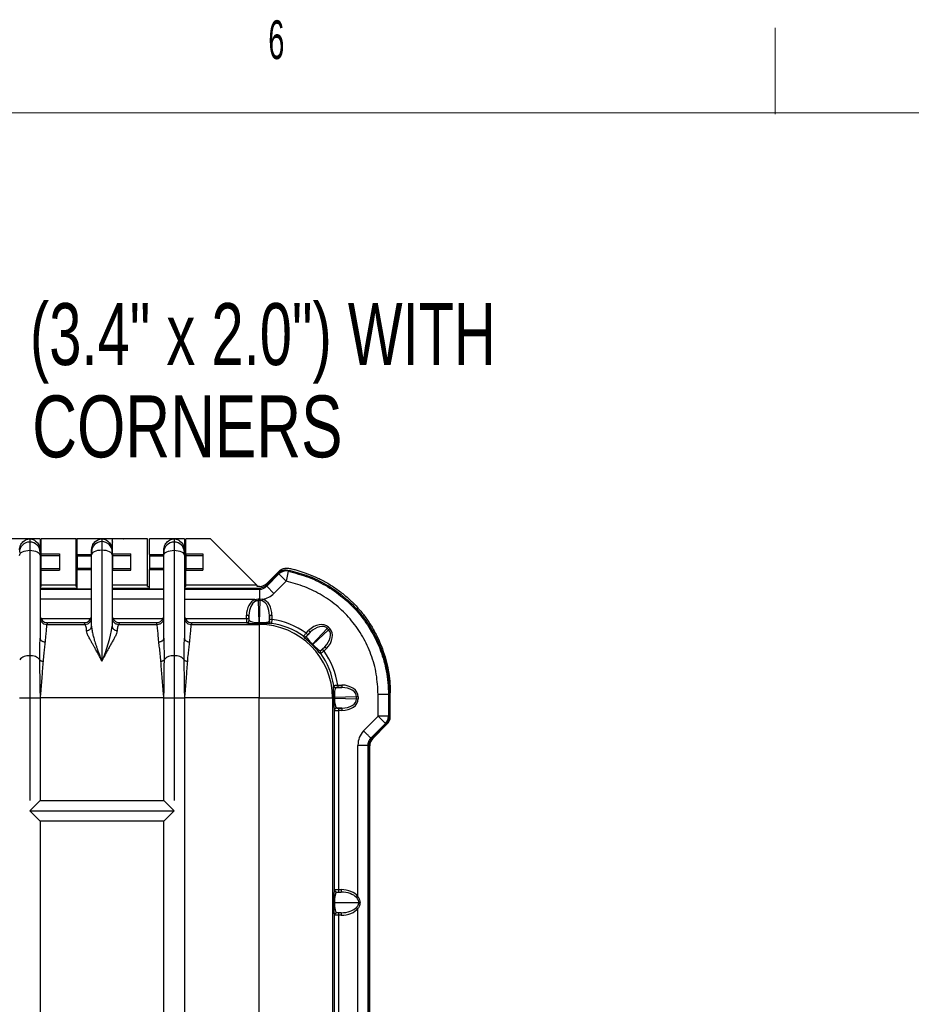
# Model space of a CAD drawing. Header units: millimetres. Extents: x 12 to 859, y 4 to 555.
# Tile 33 of 69: x 246 to 338, y 454 to 555. Entities that reach past the tile are written whole.
import ezdxf

# ---------------------------------------------------------------- set-up
doc = ezdxf.new("R2010")
doc.units = ezdxf.units.MM
doc.linetypes.add('CENTER', pattern=[10.16, 6.35, -1.27, 1.27, -1.27])
doc.layers.add('DEFAULT_1', color=7, linetype='CENTER')
doc.styles.add('SLDTEXTSTYLE1', font='TXT', dxfattribs={"width": 0.7})
doc.styles.add('SLDTEXTSTYLE2', font='TXT', dxfattribs={"width": 0.75})
doc.styles.add('SLDTEXTSTYLE3', font='TXT', dxfattribs={"width": 0.56})

# ---------------------------------------------------------------- blocks, each defined once
blk = doc.blocks.new('SW_NOTE_0_3')
at = {"layer": 'DEFAULT_1', "color": 0, "char_height": 6.35, "attachment_point": 1}
for s, insert, style in [('LABEL AREA', (0.54, 21.55), 'SLDTEXTSTYLE2'), ('85mm x 50mm (3.4" x 2.0") WITH', (0.54, 12.09), 'SLDTEXTSTYLE1'), ('R3mm (.125") CORNERS', (0.54, 2.62), 'SLDTEXTSTYLE2')]:
    blk.add_mtext(s, dxfattribs=dict(at, insert=insert, style=style))

msp = doc.modelspace()

# ---------------------------------------------------------------- linework, layer by layer
at = {"color": 7, "linetype": 'Continuous', "lineweight": 18}
for p, q in [((323.86, 545.65), (323.86, 554.5)), ((24.14, 545.77), (841.61, 545.77))]:
    msp.add_line(p, q, dxfattribs=at)
at = {"color": 7, "linetype": 'Continuous', "lineweight": 25}
for p, q in [((248.4, 502.06), (244.82, 502.06)), ((247.34, 502.06), (247.34, 501.73)), ((247.34, 501.73), (247.34, 500.89)), ((248.4, 502.06), (248.4, 500.93)), ((252.11, 502.06), (248.53, 502.06)), ((248.53, 500.53), (248.53, 502.06)), ((252.11, 497.32), (252.11, 502.06)), ((255.8, 502.06), (252.22, 502.06)), ((252.22, 500.45), (252.22, 502.06)), ((254.74, 502.06), (254.74, 501.78)), ((254.74, 501.78), (254.74, 500.93)), ((255.8, 502.06), (255.8, 500.93)), ((256.92, 502.06), (255.85, 502.06)), ((255.85, 500.53), (255.85, 502.06)), ((256.92, 502.06), (256.97, 502.06)), ((259.44, 502.06), (256.97, 502.06)), ((259.44, 497.32), (259.44, 502.06)), ((263.22, 502.06), (259.64, 502.06)), ((259.64, 500.45), (259.64, 502.06)), ((262.16, 502.06), (262.16, 501.73)), ((262.16, 501.73), (262.16, 500.89)), ((263.22, 502.06), (263.22, 500.93)), ((265.91, 502.06), (263.35, 502.06)), ((263.35, 500.53), (263.35, 502.06)), ((270.65, 497.32), (265.91, 502.06)), ((247.34, 500.89), (247.34, 490.07)), ((248.4, 500.93), (248.4, 500.68)), ((248.4, 500.68), (248.4, 500.36)), ((248.4, 500.36), (248.4, 491.89)), ((248.53, 500.53), (250.41, 500.53)), ((248.53, 500.37), (248.53, 500.53)), ((248.53, 500.37), (250.41, 500.37)), ((248.53, 499.02), (248.53, 500.37)), ((250.41, 500.53), (250.41, 498.86)), ((252.22, 500.45), (253.69, 500.45)), ((252.22, 500.45), (252.22, 500.33)), ((252.22, 500.33), (253.69, 500.33)), ((252.22, 500.33), (252.22, 499.06)), ((253.69, 500.72), (253.69, 500.93)), ((253.69, 500.4), (253.69, 500.72)), ((253.69, 493.12), (253.69, 500.4)), ((254.74, 500.93), (254.74, 489.52)), ((255.8, 500.93), (255.8, 500.72)), ((255.8, 500.72), (255.8, 500.4)), ((255.8, 500.4), (255.8, 493.12)), ((255.85, 500.53), (257.73, 500.53)), ((255.85, 500.53), (255.85, 500.37)), ((255.85, 500.37), (257.73, 500.37)), ((255.85, 500.37), (255.85, 499.02)), ((257.73, 498.86), (257.73, 500.53)), ((259.64, 500.45), (261.1, 500.45)), ((259.64, 500.45), (259.64, 500.33)), ((259.64, 500.33), (261.1, 500.33)), ((259.64, 500.33), (259.64, 499.06)), ((261.1, 500.68), (261.1, 500.93)), ((261.1, 500.36), (261.1, 500.68)), ((261.1, 491.89), (261.1, 500.36)), ((262.16, 500.89), (262.16, 490.07)), ((263.22, 500.93), (263.22, 500.68)), ((263.22, 500.68), (263.22, 500.36)), ((263.22, 500.36), (263.22, 491.89)), ((263.35, 500.53), (265.11, 500.53)), ((263.35, 500.53), (263.35, 500.37)), ((263.35, 500.37), (265.11, 500.37)), ((263.35, 500.37), (263.35, 499.02)), ((265.11, 500.53), (265.11, 498.86)), ((252.11, 499.69), (252.22, 499.69)), ((255.8, 499.69), (255.85, 499.69)), ((248.53, 499.02), (250.41, 499.02)), ((248.53, 498.86), (248.53, 499.02)), ((248.53, 497.32), (248.53, 498.86)), ((248.53, 498.86), (250.41, 498.86)), ((252.22, 499.06), (253.69, 499.06)), ((252.22, 499.06), (252.22, 498.93)), ((252.22, 498.93), (253.69, 498.93)), ((252.22, 496.93), (252.22, 498.93)), ((255.85, 499.02), (257.73, 499.02)), ((255.85, 499.02), (255.85, 498.86)), ((255.85, 497.32), (255.85, 498.86)), ((255.85, 498.86), (257.73, 498.86)), ((259.64, 499.06), (261.1, 499.06)), ((259.64, 499.06), (259.64, 498.93)), ((259.64, 498.93), (261.1, 498.93)), ((259.64, 496.93), (259.64, 498.93)), ((263.35, 499.02), (265.11, 499.02)), ((263.35, 499.02), (263.35, 498.86)), ((263.35, 497.32), (263.35, 498.86)), ((263.35, 498.86), (265.11, 498.86)), ((271.62, 497.32), (272.87, 498.58)), ((271.66, 497.21), (272.91, 498.46)), ((272.95, 498.76), (271.69, 497.5)), ((272.91, 498.46), (273.66, 497.71)), ((273.87, 498.74), (273.66, 497.71)), ((248.4, 497.19), (248.53, 497.19)), ((252.11, 497.32), (248.53, 497.32)), ((248.53, 497.19), (248.53, 497.32)), ((252.11, 497.19), (252.11, 497.32)), ((252.11, 497.19), (252.22, 497.19)), ((255.8, 497.19), (255.85, 497.19)), ((259.44, 497.32), (255.85, 497.32)), ((255.85, 497.19), (255.85, 497.32)), ((259.44, 497.19), (259.44, 497.32)), ((259.44, 497.19), (259.64, 497.19)), ((263.22, 497.19), (263.35, 497.19)), ((270.65, 497.32), (263.35, 497.32)), ((263.35, 497.19), (263.35, 497.32)), ((270.7, 497.27), (270.65, 497.32)), ((270.7, 497.19), (270.7, 497.27)), ((270.94, 497.19), (270.7, 497.19)), ((271.62, 497.32), (271.66, 497.21)), ((271.66, 497.21), (272.41, 496.46)), ((273.66, 497.71), (272.41, 496.46)), ((248.4, 497.01), (252.22, 497.01)), ((248.4, 496.9), (253.69, 496.9)), ((252.22, 496.93), (253.69, 496.93)), ((255.8, 497.01), (259.64, 497.01)), ((255.8, 496.9), (261.1, 496.9)), ((259.64, 496.93), (261.1, 496.93)), ((263.22, 497.01), (270.87, 497.01)), ((263.22, 496.9), (270.92, 496.9)), ((270.92, 496.9), (270.87, 497.01)), ((270.92, 496.9), (270.92, 495.9)), ((253.69, 495.88), (248.4, 495.88)), ((261.1, 495.88), (255.8, 495.88)), ((270.45, 495.84), (263.22, 495.84)), ((270.45, 495.84), (270.79, 495.9)), ((270.45, 495.84), (270.52, 495.67)), ((270.79, 495.9), (270.79, 495.73)), ((270.79, 495.9), (270.92, 495.9)), ((270.79, 495.73), (270.87, 493.47)), ((270.92, 495.73), (270.79, 495.73)), ((270.92, 495.73), (270.92, 495.9)), ((270.92, 495.9), (271, 495.9)), ((270.92, 493.47), (271, 495.73)), ((271, 495.73), (270.92, 495.73)), ((271, 495.9), (271.26, 495.87)), ((271.2, 495.7), (271, 495.73)), ((271.2, 495.7), (271.26, 495.87)), ((269.59, 494.22), (269.84, 494.22)), ((269.59, 493.89), (269.59, 494.22)), ((269.86, 493.71), (269.84, 494.22)), ((269.84, 494.22), (269.84, 493.89)), ((271.94, 494.22), (271.92, 493.62)), ((271.94, 493.81), (271.94, 494.22)), ((271.94, 494.22), (272.2, 494.22)), ((272.2, 494.22), (272.2, 493.81)), ((248.49, 493.89), (253.6, 493.89)), ((249.08, 493.28), (253.01, 493.28)), ((252.92, 493.46), (249.17, 493.46)), ((255.89, 493.89), (261.02, 493.89)), ((256.48, 493.28), (260.43, 493.28)), ((260.34, 493.46), (256.57, 493.46)), ((263.31, 493.89), (269.59, 493.89)), ((263.9, 493.28), (270.89, 493.28)), ((269.6, 493.46), (263.98, 493.46)), ((269.59, 493.89), (269.84, 493.89)), ((269.61, 493.45), (269.6, 493.46)), ((269.85, 493.72), (269.86, 493.71)), ((270.87, 493.39), (270.87, 493.47)), ((270.87, 493.47), (270.92, 493.47)), ((270.92, 493.39), (270.87, 493.39)), ((270.89, 493.28), (271, 493.39)), ((270.89, 493.28), (270.89, 485.75)), ((270.92, 493.39), (270.92, 493.47)), ((271.92, 493.62), (271.94, 493.64)), ((271.94, 493.81), (272.2, 493.81)), ((272.16, 493.39), (272.14, 493.37)), ((275.7, 492.4), (275.96, 492.66)), ((275.7, 492.4), (275.88, 492.23)), ((275.76, 492.08), (276.14, 492.48)), ((276.14, 492.48), (275.88, 492.23)), ((275.96, 492.66), (276.14, 492.48)), ((277.87, 492.88), (276.36, 491.26)), ((276.4, 491.22), (278.02, 492.73)), ((278, 493.01), (277.87, 492.88)), ((278.02, 492.73), (277.87, 492.88)), ((278, 493.01), (278.15, 492.86)), ((278.02, 492.73), (278.15, 492.86)), ((247.34, 490.07), (247.34, 485.75)), ((262.16, 490.07), (262.16, 485.75)), ((277.62, 490.99), (277.22, 490.62)), ((277.37, 490.74), (277.62, 490.99)), ((277.37, 490.74), (277.55, 490.56)), ((277.8, 490.82), (277.55, 490.56)), ((277.62, 490.99), (277.8, 490.82)), ((278.51, 487), (278.53, 487.01)), ((278.95, 487.06), (278.95, 486.8)), ((278.95, 487.06), (279.36, 487.06)), ((279.36, 487.06), (279.36, 486.8)), ((248.4, 486.24), (248.4, 485.75)), ((248.45, 486.24), (248.4, 485.75)), ((261.1, 485.75), (261.06, 486.24)), ((261.1, 485.75), (261.1, 486.24)), ((263.22, 486.24), (263.22, 485.75)), ((263.26, 486.24), (263.22, 485.75)), ((278.77, 486.78), (279.36, 486.8)), ((278.78, 486.8), (278.77, 486.78)), ((279.36, 486.8), (278.95, 486.8)), ((283.1, 483.87), (283.1, 486.09)), ((284.16, 486.09), (283.1, 486.09)), ((284.16, 486.09), (284.16, 483.87)), ((284.16, 486.09), (284.27, 486.09)), ((284.27, 486.09), (284.27, 483.82)), ((284.34, 483.82), (284.34, 486.28)), ((246.29, 485.75), (247.34, 485.75)), ((247.34, 485.75), (248.4, 485.75)), ((247.34, 485.75), (247.34, 475.21)), ((248.4, 485.75), (248.4, 475.21)), ((261.1, 485.75), (248.4, 485.75)), ((261.1, 485.75), (262.16, 485.75)), ((261.1, 475.21), (261.1, 485.75)), ((262.16, 485.75), (263.22, 485.75)), ((262.16, 485.75), (262.16, 475.21)), ((263.22, 485.75), (263.22, 389.74)), ((270.89, 485.75), (263.22, 485.75)), ((270.89, 389.74), (270.89, 485.75)), ((270.89, 485.75), (278.42, 485.75)), ((278.53, 485.86), (278.42, 485.75)), ((278.42, 485.75), (278.42, 389.74)), ((278.53, 485.73), (278.53, 485.78)), ((278.61, 485.78), (278.53, 485.78)), ((278.61, 485.73), (278.53, 485.73)), ((280.87, 485.86), (278.61, 485.78)), ((278.61, 485.78), (278.61, 485.73)), ((278.61, 485.73), (280.87, 485.65)), ((280.87, 485.65), (280.87, 485.86)), ((281.05, 485.86), (280.87, 485.86)), ((280.87, 485.65), (281.05, 485.65)), ((281.05, 485.86), (281.05, 485.65)), ((278.61, 484.45), (278.59, 484.47)), ((278.61, 466.07), (278.61, 484.45)), ((279.36, 484.7), (278.85, 484.72)), ((278.85, 484.72), (278.86, 484.71)), ((279.03, 484.7), (279.36, 484.7)), ((279.03, 484.7), (279.03, 484.45)), ((279.03, 484.45), (279.03, 466.07)), ((279.36, 484.45), (279.03, 484.45)), ((279.36, 484.7), (279.36, 484.45)), ((281.6, 482.37), (283.1, 483.87)), ((283.85, 483.12), (282.35, 481.62)), ((283.96, 483.07), (282.46, 481.57)), ((282.54, 481.58), (284.03, 483.08)), ((283.85, 483.12), (283.1, 483.87)), ((284.16, 483.87), (283.1, 483.87)), ((283.96, 483.07), (283.85, 483.12)), ((284.16, 483.87), (284.27, 483.82)), ((282.35, 481.62), (282.46, 481.57)), ((281.03, 465.38), (281.03, 480.87)), ((282.04, 480.87), (282.04, 394.62)), ((282.15, 480.83), (282.04, 480.87)), ((282.15, 480.83), (282.15, 394.67)), ((282.23, 480.83), (282.23, 394.49)), ((247.34, 474.15), (248.4, 475.21)), ((248.4, 475.21), (261.1, 475.21)), ((261.1, 475.21), (262.16, 474.15)), ((248.4, 473.1), (247.34, 474.15)), ((247.34, 474.15), (262.16, 474.15)), ((262.16, 474.15), (261.1, 473.1)), ((248.4, 473.1), (248.4, 402.4)), ((261.1, 473.1), (248.4, 473.1)), ((261.1, 402.4), (261.1, 473.1)), ((278.6, 466.07), (278.61, 466.07)), ((278.61, 466.07), (279.03, 466.07)), ((278.85, 465.81), (279.31, 465.81)), ((279.03, 466.07), (279.03, 465.81)), ((279.03, 466.07), (279.31, 466.07)), ((279.31, 466.07), (279.31, 465.81)), ((278.53, 464.76), (278.62, 464.76)), ((278.62, 464.76), (281.12, 464.76)), ((280.88, 465.26), (281.03, 465.38)), ((281.12, 464.76), (281.24, 464.76)), ((280.88, 464.25), (281.03, 464.13)), ((281.03, 438.37), (281.03, 464.13)), ((278.61, 463.44), (278.6, 463.44)), ((278.61, 439.06), (278.61, 463.44)), ((279.03, 463.44), (278.61, 463.44)), ((279.31, 463.7), (278.85, 463.7)), ((279.03, 463.7), (279.03, 463.44)), ((279.03, 463.44), (279.03, 439.06)), ((279.31, 463.44), (279.03, 463.44)), ((279.31, 463.7), (279.31, 463.44))]:
    msp.add_line(p, q, dxfattribs=at)
at = {"color": 7, "linetype": 'Continuous', "lineweight": 25, "flags": 128}
for points in [[(252.11, 502.04), (252.17, 502.06), (252.22, 502.06)], [(246.29, 500.36), (246.31, 500.46), (246.37, 500.56), (246.46, 500.65), (246.6, 500.73), (246.76, 500.8), (246.94, 500.85), (247.14, 500.88), (247.34, 500.89)], [(247.34, 500.89), (247.55, 500.88), (247.75, 500.85), (247.93, 500.8), (248.09, 500.73), (248.22, 500.65), (248.32, 500.56), (248.38, 500.46), (248.4, 500.36)], [(253.69, 500.4), (253.71, 500.51), (253.77, 500.61), (253.86, 500.7), (254, 500.78), (254.16, 500.84), (254.34, 500.89), (254.54, 500.92), (254.74, 500.93)], [(254.74, 500.93), (254.95, 500.92), (255.15, 500.89), (255.33, 500.84), (255.49, 500.78), (255.62, 500.7), (255.72, 500.61), (255.78, 500.51), (255.8, 500.4)], [(261.1, 500.36), (261.12, 500.46), (261.18, 500.56), (261.28, 500.65), (261.41, 500.73), (261.57, 500.8), (261.76, 500.85), (261.96, 500.88), (262.16, 500.89)], [(262.16, 500.89), (262.37, 500.88), (262.57, 500.85), (262.75, 500.8), (262.91, 500.73), (263.04, 500.65), (263.14, 500.56), (263.2, 500.46), (263.22, 500.36)], [(272.91, 498.46), (272.9, 498.5), (272.87, 498.58)], [(273.83, 498.87), (273.86, 498.79), (273.87, 498.74)]]:
    msp.add_lwpolyline(points, dxfattribs=at)
at = {"color": 7, "linetype": 'Continuous', "lineweight": 25}
for centre, radius, start, end in [((247.34, 500.68), 1.06, 89.9825, 179.9825), ((247.35, 500.68), 1.06, 0.0175, 90.0175), ((254.74, 500.72), 1.06, 89.9825, 179.9825), ((254.75, 500.72), 1.06, 0.0175, 90.0175), ((255.49, 501.69), 0.367, 1.2733, 30.5478), ((262.16, 500.68), 1.06, 89.9825, 179.9825), ((262.16, 500.68), 1.06, 0.0175, 90.0175), ((273.66, 497.71), 1.06, 78.2823, 134.9602), ((186.02, 496.08), 84.98, 359.7634, 359.8758), ((241.98, 495.23), 13.99, 335.9102, 351.3332), ((269.6, 493.72), 0.254, 270.0817, 359.9183), ((269.61, 493.71), 0.254, 270.0817, 359.9183), ((270.88, 485.74), 7.54, 0.0817, 89.9183), ((271.14, 493.46), 0.15, 178.0764, 207.6942), ((272.18, 493.62), 0.254, 180.0831, 261.6995), ((272.19, 493.64), 0.254, 180.0831, 261.6995), ((275.59, 492.28), 0.254, 234.676, 314.8889), ((275.58, 492.26), 0.254, 234.5756, 314.8887), ((278.94, 488.69), 3.64, 135.127, 136.2921), ((273.83, 493.8), 3.64, 313.7079, 314.873), ((247.2, 488.94), 1.14, 82.7606, 141.2842), ((247.49, 488.94), 1.14, 38.7158, 97.2394), ((262.02, 488.94), 1.14, 82.7606, 141.2842), ((262.31, 488.94), 1.14, 38.7158, 97.2394), ((277.4, 490.44), 0.254, 135.1113, 215.4244), ((277.42, 490.44), 0.254, 135.1111, 215.324), ((278.77, 487.03), 0.254, 188.3005, 269.9169), ((278.78, 487.05), 0.254, 188.3005, 269.9169), ((278.6, 485.99), 0.15, 242.3058, 271.9236), ((278.85, 484.47), 0.254, 90.0817, 179.9183), ((278.86, 484.45), 0.254, 90.0817, 179.9183), ((283.1, 483.87), 1.06, 315.0299, 359.9701), ((278.85, 466.07), 0.254, 179.9825, 269.9825), ((278.86, 466.07), 0.254, 179.9825, 269.9825), ((278.85, 463.44), 0.254, 90.0175, 180.0175), ((278.86, 463.44), 0.254, 90.0175, 180.0175)]:
    msp.add_arc(centre, radius, start, end, dxfattribs=at)
for centre, major_axis, ratio, start_param, end_param in [((270.87, 498.07), (-0.405, 0.978), 0.999286, 2.749146, 3.534039), ((270.91, 497.96), (-0.406, 0.98), 0.997863, 2.749146, 3.534039), ((270.94, 498.25), (0.405, -0.978), 0.999286, 5.890739, 6.675632), ((270.91, 497.96), (-0.81, 1.96), 0.999286, 2.911233, 3.534039), ((270.82, 494.17), (0.06, -1.74), 0.706891, 3.395512, 4.663029), ((270.82, 494.17), (-0.05, 1.56), 0.625283, 0.25392, 1.521436), ((270.97, 494.17), (0.05, 1.56), 0.625283, 4.761749, 6.095007), ((270.97, 494.17), (-0.06, -1.74), 0.706891, 1.620157, 2.953414), ((269.6, 493.89), (0, 0.423), 0.013968, 1.570796, 3.106686), ((270.83, 493.45), (1.23, 0), 0.051121, 3.192808, 4.738924), ((269.85, 493.89), (0, 0.169), 0.034921, 1.570796, 3.106686), ((270.83, 493.71), (0.975, -0.013), 0.248397, 3.203032, 4.749148), ((270.95, 493.71), (0.975, 0.013), 0.248397, 4.67563, 4.743203), ((270.95, 493.45), (1.23, 0), 0.051121, 4.685854, 4.753428), ((271.07, 485.92), (5.34, 5.34), 0.998646, 0.167418, 0.641194), ((271.07, 485.92), (5.63, 5.63), 0.998783, 0.16454, 0.643546), ((276.8, 491.76), (-1.18, -1.27), 0.706891, 3.116912, 4.663029), ((276.8, 491.76), (1.06, 1.14), 0.625283, 6.258505, 7.804621), ((269.77, 484.63), (4.61, 14.11), 0.257974, 5.348456, 5.350209), ((269.95, 484.45), (4.56, 14.34), 0.268138, 5.356286, 5.35804), ((276.9, 491.65), (1.14, 1.06), 0.625283, 4.761749, 6.307865), ((276.9, 491.65), (-1.27, -1.18), 0.706891, 1.620157, 3.166273), ((270.71, 485.57), (5.62, 5.62), 0.947806, 6.279573, 6.286798), ((270.58, 485.44), (5.8, 5.8), 0.949457, 6.279573, 6.286798), ((269.77, 484.63), (14.11, 4.61), 0.257974, 0.932976, 0.93473), ((269.59, 484.81), (14.34, 4.56), 0.268138, 0.925145, 0.926899), ((271.07, 485.92), (5.34, 5.34), 0.998646, 5.641991, 6.115767), ((271.07, 485.92), (5.63, 5.63), 0.998783, 5.639639, 6.118645), ((279.32, 485.83), (-1.74, -0.06), 0.706891, 3.116912, 4.663029), ((279.32, 485.83), (1.56, 0.05), 0.625283, 6.258505, 7.804621), ((278.6, 485.81), (0, 1.23), 0.051121, 1.529757, 1.597331), ((278.6, 485.69), (0, 1.23), 0.051121, 1.544262, 3.090378), ((278.85, 485.81), (0.013, 0.975), 0.248397, 1.539982, 1.607556), ((278.85, 485.69), (-0.013, 0.975), 0.248397, 1.534037, 3.080153), ((279.32, 485.68), (1.56, -0.05), 0.625283, 4.761749, 6.307865), ((279.32, 485.68), (-1.74, 0.06), 0.706891, 1.620157, 3.166273), ((279.03, 484.45), (0.423, 0), 0.013968, 3.176499, 4.712389), ((279.03, 484.71), (0.169, 0), 0.034921, 3.176499, 4.712389), ((283.21, 483.82), (0.978, -0.405), 0.999286, 5.890739, 6.675632), ((283.29, 483.82), (0.978, -0.405), 0.999286, 5.890739, 6.675632), ((283.21, 480.83), (-0.978, 0.405), 0.999286, 5.890739, 6.675632), ((283.29, 480.83), (0.978, -0.405), 0.999286, 2.749146, 3.534039), ((278.6, 464.76), (0, 1.31), 0.048776, 0, 1.570796), ((278.85, 464.76), (0, 1.06), 0.222053, 0, 1.570796), ((279.31, 464.76), (-1.95, 0), 0.67321, 3.636459, 4.712389), ((279.31, 464.76), (1.78, 0), 0.595114, 0.494866, 1.570796), ((278.6, 464.76), (0, 1.31), 0.048776, 1.570796, 3.141593), ((278.85, 464.76), (0, 1.06), 0.222053, 1.570796, 3.141593), ((279.31, 464.76), (1.78, 0), 0.595114, 4.712389, 5.788319), ((279.31, 464.76), (1.95, 0), 0.67321, 4.712389, 5.788319)]:
    msp.add_ellipse(centre, major_axis=major_axis, ratio=ratio, start_param=start_param, end_param=end_param, dxfattribs=at)
for points, knots in [([(246.29, 500.93), (246.31, 501.08), (246.35, 501.42), (246.67, 501.83), (247.03, 502.02), (247.28, 502.06), (247.34, 502.06), (247.34, 502.06)], [0, 0, 0, 0, 0.208283, 0.47915, 0.861806, 0.997826, 1, 1, 1, 1]), ([(247.34, 502.06), (247.35, 502.06), (247.42, 502.06), (247.67, 502.02), (248.03, 501.82), (248.33, 501.41), (248.4, 501.09), (248.4, 500.94), (248.4, 500.93)], [0, 0, 0, 0, 0.002173, 0.1446506, 0.5255592, 0.7952211, 0.9873694, 1, 1, 1, 1]), ([(253.69, 500.93), (253.71, 501.08), (253.75, 501.42), (254.07, 501.83), (254.43, 502.02), (254.68, 502.06), (254.74, 502.06), (254.74, 502.06)], [0, 0, 0, 0, 0.208283, 0.47915, 0.861806, 0.997826, 1, 1, 1, 1]), ([(254.74, 502.06), (254.75, 502.06), (254.82, 502.06), (255.07, 502.02), (255.43, 501.82), (255.73, 501.41), (255.8, 501.09), (255.8, 500.94), (255.8, 500.93)], [0, 0, 0, 0, 0.002173, 0.1446506, 0.5255592, 0.7952211, 0.9873694, 1, 1, 1, 1]), ([(261.1, 500.93), (261.12, 501.08), (261.17, 501.42), (261.48, 501.83), (261.84, 502.02), (262.09, 502.06), (262.16, 502.06), (262.16, 502.06)], [0, 0, 0, 0, 0.208283, 0.47915, 0.861806, 0.997826, 1, 1, 1, 1]), ([(262.16, 502.06), (262.16, 502.06), (262.23, 502.06), (262.48, 502.02), (262.85, 501.82), (263.14, 501.41), (263.22, 501.09), (263.22, 500.94), (263.22, 500.93)], [0, 0, 0, 0, 0.002173, 0.144651, 0.525559, 0.795221, 0.987369, 1, 1, 1, 1]), ([(272.87, 498.58), (272.97, 498.65), (273.15, 498.8), (273.5, 498.9), (273.72, 498.88), (273.83, 498.87)], [0, 0, 0, 0, 0.34222, 0.684443, 1, 1, 1, 1]), ([(272.95, 498.76), (273.01, 498.82), (273.08, 498.88), (273.23, 498.97), (273.31, 499), (273.47, 499.05), (273.56, 499.07), (273.73, 499.07), (273.82, 499.07), (273.9, 499.05)], [0, 0, 0, 0, 0.25, 0.25, 0.5, 0.5, 0.75, 0.75, 1, 1, 1, 1]), ([(273.83, 498.87), (274.46, 498.71), (275.75, 498.39), (277.69, 497.49), (279.58, 496.21), (281.1, 494.7), (282.2, 493.2), (282.98, 491.83), (283.57, 490.41), (283.98, 488.96), (284.23, 487.52), (284.26, 486.57), (284.27, 486.09)], [0, 0, 0, 0, 0.109449, 0.223003, 0.356571, 0.491314, 0.580468, 0.668687, 0.755595, 0.838962, 0.920718, 1, 1, 1, 1]), ([(273.87, 498.74), (274.58, 498.56), (275.98, 498.19), (277.94, 497.21), (279.71, 495.93), (281.24, 494.37), (282.49, 492.57), (283.41, 490.61), (283.9, 488.83), (284.12, 487.32), (284.15, 486.5), (284.16, 486.09)], [0, 0, 0, 0, 0.1233643, 0.2467265, 0.3701801, 0.4936343, 0.6171164, 0.7405964, 0.8612036, 0.9306035, 1, 1, 1, 1]), ([(273.9, 499.05), (273.98, 499.04), (274.12, 499.01), (274.33, 498.96), (274.54, 498.91), (274.75, 498.85), (274.96, 498.79), (275.16, 498.73), (275.37, 498.66), (275.87, 498.49), (276.65, 498.18), (277.68, 497.67), (278.66, 497.06), (279.59, 496.37), (280.45, 495.6), (281.23, 494.76), (281.94, 493.85), (282.57, 492.88), (283.11, 491.86), (283.55, 490.8), (283.91, 489.7), (284.1, 488.82), (284.21, 488.19), (284.26, 487.81), (284.3, 487.43), (284.32, 487.04), (284.34, 486.66), (284.34, 486.4), (284.34, 486.28)], [0, 0, 0, 0, 0.012131, 0.024253, 0.036369, 0.048483, 0.060598, 0.072716, 0.084843, 0.096981, 0.161562, 0.226115, 0.290583, 0.35503, 0.419502, 0.484022, 0.548526, 0.613134, 0.677443, 0.741881, 0.806434, 0.871108, 0.8926, 0.914063, 0.935516, 0.956977, 0.978466, 1, 1, 1, 1]), ([(283.1, 486.09), (283.06, 486.79), (282.99, 488.19), (282.43, 490.2), (281.57, 492.04), (280.42, 493.69), (279.02, 495.13), (277.39, 496.3), (275.59, 497.2), (274.3, 497.54), (273.66, 497.71)], [0, 0, 0, 0, 0.129655, 0.259313, 0.382807, 0.506304, 0.629775, 0.753245, 0.876621, 1, 1, 1, 1]), ([(270.79, 495.73), (270.72, 495.73), (270.62, 495.72), (270.54, 495.68), (270.52, 495.67)], [0, 0, 0, 0, 0.773529, 1, 1, 1, 1]), ([(248.4, 494.24), (248.41, 494.16), (248.42, 494.03), (248.47, 493.92), (248.49, 493.89)], [0, 0, 0, 0, 0.699025, 1, 1, 1, 1]), ([(253.6, 493.89), (253.63, 493.97), (253.68, 494.08), (253.69, 494.2), (253.69, 494.24)], [0, 0, 0, 0, 0.699024, 1, 1, 1, 1]), ([(255.8, 494.24), (255.81, 494.16), (255.82, 494.03), (255.87, 493.92), (255.89, 493.89)], [0, 0, 0, 0, 0.6990252, 1, 1, 1, 1]), ([(261.02, 493.89), (261.05, 493.97), (261.1, 494.08), (261.1, 494.2), (261.1, 494.24)], [0, 0, 0, 0, 0.699024, 1, 1, 1, 1]), ([(263.22, 494.24), (263.23, 494.16), (263.24, 494.03), (263.29, 493.92), (263.31, 493.89)], [0, 0, 0, 0, 0.699025, 1, 1, 1, 1]), ([(248.4, 493.96), (248.41, 493.87), (248.43, 493.74), (248.51, 493.59), (248.6, 493.48), (248.71, 493.39), (248.86, 493.31), (249, 493.29), (249.08, 493.28)], [0, 0, 0, 0, 0.239457, 0.368361, 0.5, 0.631639, 0.760543, 1, 1, 1, 1]), ([(248.49, 493.89), (248.52, 493.84), (248.59, 493.72), (248.77, 493.57), (248.96, 493.49), (249.11, 493.47), (249.16, 493.46), (249.17, 493.46)], [0, 0, 0, 0, 0.187631, 0.431175, 0.773219, 0.996614, 1, 1, 1, 1]), ([(249.08, 493.28), (249.08, 493.25), (249.07, 493.19), (249.04, 492.84), (248.99, 492.3), (248.94, 491.77), (248.92, 491.5)], [0, 0, 0, 0, 0.232498, 0.4766283, 0.7324465, 1, 1, 1, 1]), ([(249.17, 493.46), (249.15, 493.43), (249.12, 493.37), (249.09, 493.31), (249.08, 493.28)], [0, 0, 0, 0, 0.560008, 1, 1, 1, 1]), ([(252.92, 493.46), (252.93, 493.46), (252.98, 493.47), (253.13, 493.49), (253.32, 493.57), (253.5, 493.72), (253.57, 493.84), (253.6, 493.89)], [0, 0, 0, 0, 0.003386, 0.226781, 0.568825, 0.812369, 1, 1, 1, 1]), ([(253.01, 493.28), (252.99, 493.32), (252.96, 493.38), (252.94, 493.44), (252.92, 493.46)], [0, 0, 0, 0, 0.560008, 1, 1, 1, 1]), ([(253.01, 493.28), (253.09, 493.29), (253.23, 493.31), (253.38, 493.39), (253.49, 493.48), (253.58, 493.59), (253.66, 493.74), (253.68, 493.87), (253.69, 493.96)], [0, 0, 0, 0, 0.2394568, 0.3683607, 0.5, 0.6316393, 0.7605432, 1, 1, 1, 1]), ([(253.18, 492.65), (253.17, 492.74), (253.16, 492.92), (253.09, 493.11), (253.03, 493.24), (253.02, 493.27), (253.01, 493.28)], [0, 0, 0, 0, 0.24967, 0.5, 0.75033, 1, 1, 1, 1]), ([(253.18, 492.65), (253.24, 492.66), (253.34, 492.67), (253.46, 492.73), (253.54, 492.79), (253.61, 492.86), (253.67, 492.97), (253.68, 493.06), (253.69, 493.12)], [0, 0, 0, 0, 0.239457, 0.368361, 0.5, 0.631639, 0.760543, 1, 1, 1, 1]), ([(253.69, 493.12), (253.69, 493.07), (253.69, 492.95), (253.72, 492.75), (253.75, 492.53), (253.8, 492.31), (253.85, 492.1), (253.91, 491.9), (253.97, 491.66), (254.03, 491.49), (254.06, 491.38), (254.07, 491.34), (254.12, 491.2), (254.2, 490.97), (254.29, 490.71), (254.4, 490.42), (254.55, 490.03), (254.67, 489.7), (254.74, 489.52)], [0, 0, 0, 0, 0.057714, 0.121591, 0.191699, 0.268089, 0.317911, 0.376226, 0.443036, 0.518344, 0.519366, 0.527702, 0.551106, 0.640044, 0.70591, 0.760147, 0.866299, 1, 1, 1, 1]), ([(255.8, 493.96), (255.81, 493.87), (255.83, 493.74), (255.91, 493.59), (256, 493.48), (256.11, 493.39), (256.26, 493.31), (256.4, 493.29), (256.48, 493.28)], [0, 0, 0, 0, 0.239457, 0.368361, 0.5, 0.631639, 0.760543, 1, 1, 1, 1]), ([(255.8, 493.12), (255.81, 493.06), (255.82, 492.97), (255.88, 492.86), (255.95, 492.79), (256.03, 492.73), (256.15, 492.67), (256.25, 492.66), (256.31, 492.65)], [0, 0, 0, 0, 0.239457, 0.368361, 0.5, 0.631639, 0.760543, 1, 1, 1, 1]), ([(255.89, 493.89), (255.92, 493.84), (255.99, 493.72), (256.17, 493.57), (256.36, 493.49), (256.51, 493.47), (256.56, 493.46), (256.57, 493.46)], [0, 0, 0, 0, 0.187631, 0.431175, 0.773219, 0.996614, 1, 1, 1, 1]), ([(256.48, 493.28), (256.47, 493.27), (256.46, 493.24), (256.4, 493.11), (256.33, 492.92), (256.32, 492.74), (256.31, 492.65)], [0, 0, 0, 0, 0.24967, 0.5, 0.75033, 1, 1, 1, 1]), ([(256.57, 493.46), (256.55, 493.43), (256.52, 493.37), (256.49, 493.31), (256.48, 493.28)], [0, 0, 0, 0, 0.560008, 1, 1, 1, 1]), ([(260.34, 493.46), (260.34, 493.46), (260.4, 493.47), (260.54, 493.49), (260.74, 493.57), (260.91, 493.72), (260.99, 493.84), (261.02, 493.89)], [0, 0, 0, 0, 0.003386, 0.226781, 0.568825, 0.812369, 1, 1, 1, 1]), ([(260.43, 493.28), (260.41, 493.32), (260.38, 493.38), (260.35, 493.44), (260.34, 493.46)], [0, 0, 0, 0, 0.560008, 1, 1, 1, 1]), ([(260.43, 493.28), (260.51, 493.29), (260.64, 493.31), (260.8, 493.39), (260.91, 493.48), (261, 493.59), (261.08, 493.74), (261.09, 493.87), (261.1, 493.96)], [0, 0, 0, 0, 0.239457, 0.368361, 0.5, 0.631639, 0.760543, 1, 1, 1, 1]), ([(260.59, 491.5), (260.57, 491.77), (260.52, 492.3), (260.47, 492.84), (260.43, 493.19), (260.43, 493.25), (260.43, 493.28)], [0, 0, 0, 0, 0.267554, 0.523372, 0.767502, 1, 1, 1, 1]), ([(263.22, 493.96), (263.23, 493.87), (263.24, 493.74), (263.33, 493.59), (263.41, 493.48), (263.52, 493.39), (263.68, 493.31), (263.81, 493.29), (263.9, 493.28)], [0, 0, 0, 0, 0.239457, 0.368361, 0.5, 0.631639, 0.760543, 1, 1, 1, 1]), ([(263.31, 493.89), (263.34, 493.84), (263.41, 493.72), (263.58, 493.57), (263.78, 493.49), (263.92, 493.47), (263.98, 493.46), (263.98, 493.46)], [0, 0, 0, 0, 0.187631, 0.431175, 0.773219, 0.996614, 1, 1, 1, 1]), ([(263.9, 493.28), (263.9, 493.25), (263.89, 493.19), (263.86, 492.84), (263.81, 492.3), (263.76, 491.77), (263.73, 491.5)], [0, 0, 0, 0, 0.232498, 0.476628, 0.732446, 1, 1, 1, 1]), ([(263.98, 493.46), (263.96, 493.43), (263.93, 493.37), (263.91, 493.31), (263.9, 493.28)], [0, 0, 0, 0, 0.560008, 1, 1, 1, 1]), ([(270.99, 493.47), (271.08, 493.47), (271.27, 493.47), (271.54, 493.49), (271.78, 493.52), (271.9, 493.57), (271.92, 493.61), (271.92, 493.62)], [0, 0, 0, 0, 0.150706, 0.305778, 0.531082, 0.848072, 1, 1, 1, 1]), ([(272.14, 493.37), (272.13, 493.37), (272.11, 493.36), (271.96, 493.36), (271.67, 493.38), (271.35, 493.39), (271.12, 493.39), (271, 493.39)], [0, 0, 0, 0, 0.146337, 0.455452, 0.681076, 0.840877, 1, 1, 1, 1]), ([(271.94, 493.64), (271.94, 493.64), (271.94, 493.64), (271.94, 493.66), (271.94, 493.7), (271.94, 493.75), (271.94, 493.79), (271.94, 493.81)], [0, 0, 0, 0, 0.115468, 0.334124, 0.555063, 0.777561, 1, 1, 1, 1]), ([(272.2, 493.81), (272.19, 493.76), (272.18, 493.67), (272.17, 493.54), (272.16, 493.44), (272.16, 493.4), (272.16, 493.39), (272.16, 493.39)], [0, 0, 0, 0, 0.221487, 0.4436198, 0.6648386, 0.8841674, 1, 1, 1, 1]), ([(254.74, 489.52), (254.68, 489.65), (254.56, 489.9), (254.36, 490.28), (254.16, 490.64), (253.97, 490.97), (253.8, 491.28), (253.65, 491.55), (253.51, 491.79), (253.36, 492.06), (253.22, 492.36), (253.19, 492.56), (253.18, 492.65)], [0, 0, 0, 0, 0.095541, 0.191088, 0.29607, 0.396782, 0.479232, 0.571774, 0.654766, 0.728292, 0.862417, 1, 1, 1, 1]), ([(256.31, 492.65), (256.3, 492.56), (256.27, 492.36), (256.13, 492.08), (256.01, 491.85), (255.92, 491.68), (255.81, 491.48), (255.66, 491.23), (255.46, 490.89), (255.23, 490.47), (254.98, 490), (254.82, 489.68), (254.74, 489.52)], [0, 0, 0, 0, 0.1384738, 0.271713, 0.3259756, 0.3855512, 0.4504802, 0.5207939, 0.623524, 0.7611471, 0.8805504, 1, 1, 1, 1]), ([(275.44, 492.07), (275.44, 492.08), (275.45, 492.09), (275.5, 492.15), (275.57, 492.24), (275.64, 492.33), (275.69, 492.38), (275.7, 492.4)], [0, 0, 0, 0, 0.2184183, 0.4365058, 0.6546571, 0.8745952, 1, 1, 1, 1]), ([(276.31, 491.21), (276.26, 491.26), (276.13, 491.38), (275.92, 491.58), (275.69, 491.79), (275.48, 491.98), (275.45, 492.02), (275.44, 492.05)], [0, 0, 0, 0, 0.090893, 0.2373, 0.415566, 0.641892, 1, 1, 1, 1]), ([(275.76, 492.08), (275.76, 492.04), (275.75, 491.97), (275.88, 491.77), (276.05, 491.58), (276.22, 491.41), (276.32, 491.3), (276.36, 491.26)], [0, 0, 0, 0, 0.370967, 0.599697, 0.774693, 0.914467, 1, 1, 1, 1]), ([(275.88, 492.23), (275.87, 492.22), (275.85, 492.2), (275.82, 492.16), (275.79, 492.13), (275.77, 492.11), (275.77, 492.1), (275.77, 492.1)], [0, 0, 0, 0, 0.126195, 0.347024, 0.565214, 0.782596, 1, 1, 1, 1]), ([(248.38, 489.65), (248.38, 490.05), (248.38, 490.84), (248.4, 491.54), (248.4, 491.89)], [0, 0, 0, 0, 0.499715, 1, 1, 1, 1]), ([(248.4, 491.89), (248.41, 491.84), (248.42, 491.76), (248.48, 491.67), (248.55, 491.61), (248.63, 491.56), (248.75, 491.51), (248.85, 491.5), (248.92, 491.5)], [0, 0, 0, 0, 0.239454, 0.368357, 0.499996, 0.631636, 0.760541, 1, 1, 1, 1]), ([(248.92, 491.5), (248.89, 491.3), (248.85, 490.92), (248.77, 490.26), (248.73, 489.77), (248.71, 489.52)], [0, 0, 0, 0, 0.333277, 0.655315, 1, 1, 1, 1]), ([(260.59, 491.5), (260.66, 491.5), (260.75, 491.51), (260.87, 491.56), (260.96, 491.61), (261.02, 491.67), (261.09, 491.76), (261.1, 491.84), (261.1, 491.89)], [0, 0, 0, 0, 0.239459, 0.368364, 0.500004, 0.631643, 0.760546, 1, 1, 1, 1]), ([(260.8, 489.52), (260.78, 489.76), (260.74, 490.24), (260.66, 490.91), (260.61, 491.3), (260.59, 491.5)], [0, 0, 0, 0, 0.321821, 0.666704, 1, 1, 1, 1]), ([(261.1, 491.89), (261.11, 491.54), (261.12, 490.84), (261.13, 490.05), (261.13, 489.65)], [0, 0, 0, 0, 0.500285, 1, 1, 1, 1]), ([(263.2, 489.65), (263.2, 490.05), (263.2, 490.84), (263.21, 491.54), (263.22, 491.89)], [0, 0, 0, 0, 0.499715, 1, 1, 1, 1]), ([(263.22, 491.89), (263.23, 491.84), (263.24, 491.76), (263.3, 491.67), (263.37, 491.61), (263.45, 491.56), (263.57, 491.51), (263.67, 491.5), (263.73, 491.5)], [0, 0, 0, 0, 0.239454, 0.368357, 0.499996, 0.631636, 0.760541, 1, 1, 1, 1]), ([(263.73, 491.5), (263.71, 491.3), (263.67, 490.92), (263.58, 490.26), (263.54, 489.77), (263.52, 489.52)], [0, 0, 0, 0, 0.3332769, 0.6553146, 1, 1, 1, 1]), ([(277.19, 490.29), (277.18, 490.3), (277.14, 490.32), (277, 490.47), (276.8, 490.69), (276.58, 490.93), (276.43, 491.09), (276.35, 491.17)], [0, 0, 0, 0, 0.241031, 0.510846, 0.708401, 0.854443, 1, 1, 1, 1]), ([(276.4, 491.22), (276.47, 491.16), (276.6, 491.03), (276.79, 490.85), (276.99, 490.69), (277.14, 490.6), (277.19, 490.61), (277.22, 490.62)], [0, 0, 0, 0, 0.137309, 0.278045, 0.474022, 0.749508, 1, 1, 1, 1]), ([(277.55, 490.56), (277.51, 490.53), (277.43, 490.47), (277.34, 490.39), (277.26, 490.33), (277.22, 490.3), (277.22, 490.3), (277.22, 490.3)], [0, 0, 0, 0, 0.223439, 0.447721, 0.670833, 0.891388, 1, 1, 1, 1]), ([(277.24, 490.62), (277.24, 490.62), (277.25, 490.63), (277.26, 490.64), (277.29, 490.66), (277.33, 490.7), (277.35, 490.73), (277.37, 490.74)], [0, 0, 0, 0, 0.108114, 0.327726, 0.550471, 0.775274, 1, 1, 1, 1]), ([(248.4, 486.24), (248.4, 486.51), (248.4, 487.07), (248.4, 487.92), (248.39, 488.8), (248.38, 489.36), (248.38, 489.65)], [0, 0, 0, 0, 0.230192, 0.47358, 0.730185, 1, 1, 1, 1]), ([(248.38, 489.65), (248.39, 489.63), (248.41, 489.6), (248.49, 489.55), (248.59, 489.52), (248.67, 489.52), (248.71, 489.52)], [0, 0, 0, 0, 0.242629, 0.5, 0.757371, 1, 1, 1, 1]), ([(248.71, 489.52), (248.67, 489), (248.59, 487.96), (248.49, 486.81), (248.45, 486.24)], [0, 0, 0, 0, 0.502597, 1, 1, 1, 1]), ([(260.8, 489.52), (260.84, 489.52), (260.91, 489.52), (261.01, 489.55), (261.09, 489.6), (261.12, 489.63), (261.13, 489.65)], [0, 0, 0, 0, 0.2426294, 0.5, 0.7573706, 1, 1, 1, 1]), ([(261.06, 486.24), (261.01, 486.81), (260.92, 487.96), (260.84, 489), (260.8, 489.52)], [0, 0, 0, 0, 0.4974026, 1, 1, 1, 1]), ([(261.13, 489.65), (261.12, 489.36), (261.12, 488.8), (261.11, 487.92), (261.1, 487.07), (261.1, 486.51), (261.1, 486.24)], [0, 0, 0, 0, 0.269815, 0.52642, 0.769808, 1, 1, 1, 1]), ([(263.22, 486.24), (263.22, 486.51), (263.22, 487.07), (263.21, 487.92), (263.21, 488.8), (263.2, 489.36), (263.2, 489.65)], [0, 0, 0, 0, 0.230192, 0.47358, 0.730185, 1, 1, 1, 1]), ([(263.2, 489.65), (263.21, 489.63), (263.23, 489.6), (263.31, 489.55), (263.41, 489.52), (263.49, 489.52), (263.52, 489.52)], [0, 0, 0, 0, 0.242629, 0.5, 0.757371, 1, 1, 1, 1]), ([(263.52, 489.52), (263.48, 489), (263.41, 487.96), (263.31, 486.81), (263.26, 486.24)], [0, 0, 0, 0, 0.502597, 1, 1, 1, 1]), ([(278.53, 485.86), (278.53, 485.9), (278.53, 486.05), (278.53, 486.32), (278.51, 486.63), (278.5, 486.92), (278.51, 486.97), (278.51, 487)], [0, 0, 0, 0, 0.053366, 0.206479, 0.393722, 0.631681, 1, 1, 1, 1]), ([(278.53, 487.01), (278.54, 487.01), (278.55, 487.02), (278.62, 487.03), (278.73, 487.04), (278.85, 487.05), (278.92, 487.05), (278.95, 487.06)], [0, 0, 0, 0, 0.217867, 0.435546, 0.653169, 0.87201, 1, 1, 1, 1]), ([(248.4, 486.24), (248.4, 486.24), (248.4, 486.24), (248.41, 486.24), (248.42, 486.24), (248.42, 486.24), (248.43, 486.24), (248.44, 486.24), (248.45, 486.24)], [0, 0, 0, 0, 0.239467, 0.368371, 0.500008, 0.631644, 0.760545, 1, 1, 1, 1]), ([(261.06, 486.24), (261.07, 486.24), (261.07, 486.24), (261.08, 486.24), (261.09, 486.24), (261.1, 486.24), (261.1, 486.24), (261.1, 486.24), (261.1, 486.24)], [0, 0, 0, 0, 0.2394589, 0.368362, 0.5, 0.631638, 0.7605411, 1, 1, 1, 1]), ([(263.22, 486.24), (263.22, 486.24), (263.22, 486.24), (263.23, 486.24), (263.23, 486.24), (263.24, 486.24), (263.25, 486.24), (263.26, 486.24), (263.26, 486.24)], [0, 0, 0, 0, 0.239467, 0.368371, 0.500008, 0.631644, 0.760545, 1, 1, 1, 1]), ([(278.77, 486.78), (278.73, 486.75), (278.68, 486.71), (278.64, 486.48), (278.62, 486.22), (278.61, 486), (278.61, 485.88), (278.61, 485.84)], [0, 0, 0, 0, 0.380409, 0.620303, 0.80375, 0.949748, 1, 1, 1, 1]), ([(278.95, 486.8), (278.94, 486.8), (278.91, 486.8), (278.86, 486.8), (278.82, 486.8), (278.79, 486.8), (278.78, 486.8), (278.78, 486.8)], [0, 0, 0, 0, 0.128593, 0.348071, 0.565691, 0.78284, 1, 1, 1, 1]), ([(281.6, 482.37), (281.4, 482.16), (281.26, 481.93), (281.07, 481.43), (281.03, 481.16), (281.03, 480.88)], [0, 0, 0, 0, 0.5, 0.5, 1, 1, 1, 1]), ([(282.35, 481.62), (282.35, 481.63), (282.33, 481.65), (282.25, 481.72), (282.2, 481.78), (282.05, 481.92), (281.96, 482.01), (281.78, 482.19), (281.69, 482.28), (281.6, 482.37)], [0, 0, 0, 0, 0.25, 0.25, 0.5, 0.5, 0.75, 0.75, 1, 1, 1, 1]), ([(282.35, 481.62), (282.34, 481.61), (282.31, 481.58), (282.27, 481.53), (282.22, 481.47), (282.17, 481.38), (282.12, 481.28), (282.08, 481.17), (282.06, 481.07), (282.04, 480.97), (282.04, 480.91), (282.04, 480.88)], [0, 0, 0, 0, 0.059602, 0.139166, 0.238697, 0.358194, 0.497653, 0.643008, 0.775137, 0.894105, 1, 1, 1, 1]), ([(281.03, 480.88), (281.14, 480.88), (281.27, 480.88), (281.51, 480.88), (281.63, 480.88), (281.83, 480.88), (281.91, 480.88), (282.01, 480.88), (282.04, 480.88), (282.04, 480.88)], [0, 0, 0, 0, 0.25, 0.25, 0.5, 0.5, 0.75, 0.75, 1, 1, 1, 1]), ([(281.12, 464.76), (281.11, 464.82), (281.1, 464.89), (281.03, 465.06), (280.95, 465.17), (280.88, 465.26)], [0, 0, 0, 0, 0.319654, 0.375109, 1, 1, 1, 1]), ([(280.88, 464.25), (280.94, 464.33), (281.05, 464.46), (281.11, 464.64), (281.12, 464.73), (281.12, 464.76)], [0, 0, 0, 0, 0.5166981, 0.8896308, 1, 1, 1, 1]), ([(281.03, 465.38), (281.03, 465.37), (281.1, 465.26), (281.21, 465.05), (281.23, 464.84), (281.24, 464.76)], [0, 0, 0, 0, 0.051934, 0.60706, 1, 1, 1, 1]), ([(281.24, 464.76), (281.24, 464.73), (281.23, 464.62), (281.18, 464.4), (281.08, 464.23), (281.03, 464.13)], [0, 0, 0, 0, 0.117327, 0.502598, 1, 1, 1, 1])]:
    msp.add_open_spline(points, degree=3, knots=knots, dxfattribs=at)

# ---------------------------------------------------------------- block references
at = {"layer": 'DEFAULT_1'}
msp.add_blockref('SW_NOTE_0_3', (205.87, 514.16), dxfattribs=at)

# ---------------------------------------------------------------- texts
at = {"color": 7, "linetype": 'Continuous', "lineweight": 0, "insert": (271.83, 555.27), "char_height": 3.97, "attachment_point": 1, "style": 'SLDTEXTSTYLE3'}
msp.add_mtext('6', dxfattribs=at)

doc.saveas('drawing.dxf')
